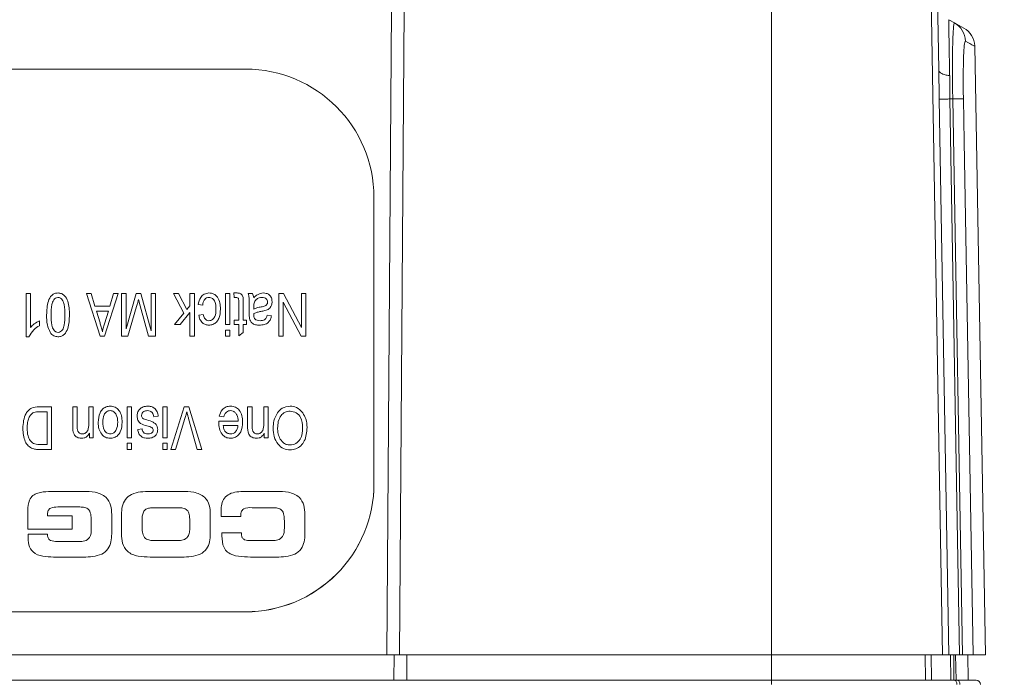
# Model space of a CAD drawing. Header units: millimetres. Extents: x 5 to 415, y 5 to 292.
# Tile 18 of 31: x 193 to 216, y 128 to 144. Entities that reach past the tile are written whole.
import ezdxf

# ---------------------------------------------------------------- set-up
doc = ezdxf.new("R2010")
doc.units = ezdxf.units.MM
doc.styles.add('SLDTEXTSTYLE0', font='TXT', dxfattribs={"width": 0.75})
doc.dimstyles.new('SLDDIMSTYLE1', dxfattribs={"dimtxt": 3.5, "dimasz": 3.5, "dimexe": 0, "dimexo": 0.0625, "dimgap": 0.875, "dimtad": 1, "dimdec": 1, "dimrnd": 1e-09, "dimzin": 12, "dimdsep": 46, "dimtxsty": 'SLDTEXTSTYLE0', "dimsah": 1, "dimcen": 0.09, "dimadec": 0, "dimazin": 3, "dimtfac": 1, "dimtofl": 0, "dimtmove": 0, "dimatfit": 3, "dimfxl": 1, "dimfrac": 2, "dimtolj": 1, "dimtzin": 12, "dimarcsym": 0})
doc.dimstyles.new('SLDDIMSTYLE3', dxfattribs={"dimtxt": 3.5, "dimasz": 3.5, "dimexe": 0, "dimexo": 0.0625, "dimgap": 0.875, "dimtad": 1, "dimrnd": 1e-09, "dimzin": 12, "dimdsep": 46, "dimtxsty": 'SLDTEXTSTYLE0', "dimsah": 1, "dimcen": 0.09, "dimadec": 0, "dimazin": 3, "dimtol": 1, "dimtp": 0.1, "dimtm": 0.1, "dimtfac": 1, "dimtdec": 1, "dimtmove": 0, "dimatfit": 0, "dimfxl": 1, "dimfrac": 2, "dimtolj": 1, "dimarcsym": 0})
doc.dimstyles.new('SLDDIMSTYLE5', dxfattribs={"dimtxt": 0.18, "dimasz": 3.5, "dimexe": 0, "dimexo": 0.0625, "dimgap": 0, "dimtad": 0, "dimtih": 1, "dimtoh": 1, "dimdec": 0, "dimrnd": 1e-09, "dimzin": 0, "dimdsep": 46, "dimtxsty": 'Standard', "dimsah": 1, "dimcen": 0.09, "dimadec": 0, "dimazin": 0, "dimtfac": 3.5, "dimtdec": 0, "dimtofl": 0, "dimtmove": 0, "dimatfit": 3, "dimfxl": 1, "dimfrac": 2, "dimtolj": 1, "dimtzin": 0, "dimarcsym": 0})

# ---------------------------------------------------------------- blocks, each defined once
blk = doc.blocks.new('_D_8')
at = {"color": 7, "linetype": 'Continuous', "lineweight": 0}
for p, q in [((224.334, 121.994), (224.334, 128.494)), ((207.648, 121.994), (225.324, 121.994)), ((224.334, 101.994), (224.334, 121.994)), ((207.648, 101.994), (225.324, 101.994)), ((224.334, 101.994), (224.334, 95.494))]:
    blk.add_line(p, q, dxfattribs=at)
for points in [[(224.334, 121.994), (224.834, 125.494), (223.834, 125.494)], [(224.334, 101.994), (223.834, 98.494), (224.834, 98.494)]]:
    blk.add_solid(points, dxfattribs=at)
at = {"color": 7, "linetype": 'Continuous', "lineweight": 0, "attachment_point": 1, "rotation": 90, "style": 'SLDTEXTSTYLE0'}
for s, insert, char_height in [('±0,1', (220.884, 112.067), 2.45), ('20', (219.822, 105.602), 3.5)]:
    blk.add_mtext(s, dxfattribs=dict(at, insert=insert, char_height=char_height))
blk = doc.blocks.new('_D_11')
at = {"color": 7, "linetype": 'Continuous', "lineweight": 0}
for p, q in [((178.648, 157.494), (225.324, 157.494)), ((224.334, 157.494), (224.334, 121.994)), ((211.398, 121.994), (225.324, 121.994))]:
    blk.add_line(p, q, dxfattribs=at)
for points in [[(224.334, 157.494), (223.834, 153.994), (224.834, 153.994)], [(224.334, 121.994), (224.834, 125.494), (223.834, 125.494)]]:
    blk.add_solid(points, dxfattribs=at)
at = {"color": 7, "linetype": 'Continuous', "lineweight": 0, "insert": (219.822, 135.218), "char_height": 3.5, "attachment_point": 1, "rotation": 90, "style": 'SLDTEXTSTYLE0'}
blk.add_mtext('35,5', dxfattribs=at)

msp = doc.modelspace()

# ---------------------------------------------------------------- linework, layer by layer
at = {"color": 7, "linetype": 'Continuous', "lineweight": 15}
for p, q in [((213.837, 147.12), (214.155, 128.894)), ((213.989, 147.12), (214.068, 142.59)), ((201.266, 143.997), (201.157, 128.894)), ((201.566, 143.997), (201.457, 128.894)), ((210.157, 143.997), (210.157, 128.894)), ((214.431, 143.68), (214.298, 143.754)), ((214.431, 143.68), (214.651, 143.558)), ((215.157, 128.894), (214.909, 143.137)), ((197.857, 142.596), (178.457, 142.596)), ((214.069, 142.537), (214.069, 142.562)), ((214.304, 128.894), (214.077, 141.894)), ((214.393, 141.899), (214.327, 141.898)), ((214.327, 141.898), (214.554, 128.894)), ((214.62, 128.894), (214.393, 141.899)), ((200.857, 132.897), (200.857, 139.596)), ((192.825, 137.346), (192.721, 137.346)), ((192.721, 137.346), (192.721, 136.333)), ((192.825, 136.554), (192.825, 137.346)), ((194.244, 137.346), (194.136, 137.346)), ((194.136, 137.346), (194.456, 136.346)), ((194.332, 137.047), (194.244, 137.346)), ((194.557, 136.346), (194.877, 137.346)), ((194.769, 137.346), (194.681, 137.047)), ((194.877, 137.346), (194.769, 137.346)), ((195.059, 137.346), (194.955, 137.346)), ((194.955, 137.346), (194.955, 136.346)), ((195.299, 137.346), (195.059, 136.52)), ((195.059, 136.52), (195.059, 137.346)), ((195.405, 137.346), (195.299, 137.346)), ((195.643, 136.473), (195.405, 137.346)), ((195.643, 137.346), (195.643, 136.473)), ((195.747, 137.346), (195.643, 137.346)), ((195.747, 136.346), (195.747, 137.346)), ((196.285, 137.346), (196.169, 137.346)), ((196.169, 137.346), (196.413, 136.889)), ((196.483, 136.974), (196.285, 137.346)), ((196.552, 137.346), (196.552, 137.057)), ((196.656, 137.346), (196.552, 137.346)), ((196.656, 136.346), (196.656, 137.346)), ((197.383, 137.346), (197.383, 136.619)), ((197.487, 137.346), (197.383, 137.346)), ((197.487, 136.619), (197.487, 137.346)), ((197.655, 137.359), (197.578, 137.359)), ((197.578, 137.359), (197.591, 137.255)), ((197.591, 137.255), (197.636, 137.255)), ((198.02, 137.346), (197.916, 137.346)), ((198.741, 137.346), (198.63, 137.346)), ((198.63, 137.346), (198.63, 136.346)), ((199.162, 136.55), (198.741, 137.346)), ((199.162, 137.346), (199.162, 136.55)), ((199.266, 137.346), (199.162, 137.346)), ((199.266, 136.346), (199.266, 137.346)), ((194.681, 137.047), (194.332, 137.047)), ((195.102, 136.346), (195.306, 137.042)), ((195.351, 137.202), (195.39, 137.054)), ((195.39, 137.054), (195.584, 136.346)), ((196.552, 137.057), (196.483, 136.974)), ((196.747, 137.086), (196.851, 137.073)), ((197.695, 137.153), (197.695, 136.722)), ((197.799, 136.722), (197.799, 137.138)), ((197.942, 137.042), (197.942, 136.879)), ((198.046, 136.982), (198.046, 137.025)), ((198.734, 136.346), (198.734, 137.143)), ((198.734, 137.143), (199.156, 136.346)), ((194.45, 136.656), (194.366, 136.93)), ((194.366, 136.93), (194.647, 136.93)), ((194.647, 136.93), (194.553, 136.639)), ((196.413, 136.889), (196.191, 136.619)), ((196.322, 136.619), (196.552, 136.899)), ((196.552, 136.899), (196.552, 136.346)), ((196.864, 136.852), (196.76, 136.839)), ((198.046, 136.849), (198.046, 136.878)), ((198.461, 136.826), (198.357, 136.839)), ((193.033, 136.593), (193.033, 136.71)), ((196.191, 136.619), (196.322, 136.619)), ((197.383, 136.619), (197.487, 136.619)), ((197.695, 136.722), (197.591, 136.722)), ((197.591, 136.722), (197.591, 136.619)), ((197.591, 136.619), (197.695, 136.619)), ((197.695, 136.619), (197.695, 136.359)), ((197.877, 136.722), (197.799, 136.722)), ((197.799, 136.437), (197.799, 136.619)), ((197.799, 136.619), (197.877, 136.619)), ((197.877, 136.619), (197.877, 136.722)), ((192.721, 136.333), (192.788, 136.333)), ((194.456, 136.346), (194.557, 136.346)), ((194.955, 136.346), (195.102, 136.346)), ((195.584, 136.346), (195.747, 136.346)), ((196.552, 136.346), (196.656, 136.346)), ((197.383, 136.489), (197.383, 136.346)), ((197.487, 136.489), (197.383, 136.489)), ((197.383, 136.346), (197.487, 136.346)), ((197.487, 136.346), (197.487, 136.489)), ((197.695, 136.359), (197.799, 136.437)), ((198.63, 136.346), (198.734, 136.346)), ((199.156, 136.346), (199.266, 136.346)), ((193.318, 134.697), (193.023, 134.697)), ((193.036, 134.58), (193.214, 134.58)), ((193.214, 134.58), (193.214, 133.814)), ((193.318, 133.697), (193.318, 134.697)), ((193.916, 134.697), (193.812, 134.697)), ((193.812, 134.697), (193.812, 134.252)), ((193.916, 134.255), (193.916, 134.697)), ((194.188, 134.697), (194.188, 134.3)), ((194.292, 134.697), (194.188, 134.697)), ((194.292, 133.97), (194.292, 134.697)), ((195.085, 134.697), (195.085, 133.97)), ((195.188, 134.697), (195.085, 134.697)), ((195.188, 133.97), (195.188, 134.697)), ((195.916, 134.697), (195.916, 133.97)), ((196.02, 134.697), (195.916, 134.697)), ((196.02, 133.97), (196.02, 134.697)), ((196.421, 134.697), (196.106, 133.697)), ((196.529, 134.697), (196.421, 134.697)), ((196.828, 133.697), (196.529, 134.697)), ((198.007, 134.697), (197.903, 134.697)), ((197.903, 134.697), (197.903, 134.252)), ((198.007, 134.255), (198.007, 134.697)), ((198.279, 134.697), (198.279, 134.3)), ((198.383, 134.697), (198.279, 134.697)), ((198.383, 133.97), (198.383, 134.697)), ((195.708, 134.463), (195.812, 134.476)), ((196.214, 133.697), (196.437, 134.422)), ((196.521, 134.422), (196.721, 133.697)), ((197.682, 134.359), (197.227, 134.359)), ((197.227, 134.359), (197.227, 134.327)), ((197.24, 134.476), (197.344, 134.463)), ((197.331, 134.255), (197.676, 134.255)), ((194.201, 134.074), (194.201, 133.97)), ((195.435, 134.177), (195.331, 134.164)), ((198.292, 134.074), (198.292, 133.97)), ((193.214, 133.814), (193.039, 133.814)), ((194.201, 133.97), (194.292, 133.97)), ((195.085, 133.97), (195.188, 133.97)), ((195.085, 133.84), (195.085, 133.697)), ((195.188, 133.84), (195.085, 133.84)), ((195.188, 133.697), (195.188, 133.84)), ((195.916, 133.97), (196.02, 133.97)), ((195.916, 133.84), (195.916, 133.697)), ((196.02, 133.84), (195.916, 133.84)), ((196.02, 133.697), (196.02, 133.84)), ((198.292, 133.97), (198.383, 133.97)), ((193.036, 133.697), (193.318, 133.697)), ((195.085, 133.697), (195.188, 133.697)), ((195.916, 133.697), (196.02, 133.697)), ((196.106, 133.697), (196.214, 133.697)), ((196.721, 133.697), (196.828, 133.697)), ((200.857, 132.897), (200.857, 132.895)), ((193.505, 132.716), (194.06, 132.716)), ((195.62, 132.716), (196.364, 132.716)), ((197.835, 132.716), (198.579, 132.716)), ((192.761, 131.832), (192.761, 132.262)), ((193.223, 132.184), (193.223, 132.14)), ((193.951, 132.351), (193.462, 132.351)), ((196.286, 132.332), (195.697, 132.332)), ((197.28, 132.124), (197.28, 132.265)), ((198.499, 132.332), (198.01, 132.332)), ((193.223, 132.14), (193.796, 132.14)), ((193.796, 132.14), (193.796, 131.832)), ((194.242, 131.854), (194.242, 132.04)), ((194.723, 132.172), (194.723, 131.723)), ((194.953, 131.723), (194.953, 132.172)), ((195.434, 132.028), (195.434, 131.866)), ((196.55, 131.866), (196.55, 132.028)), ((197.03, 132.172), (197.03, 131.723)), ((197.742, 132.124), (197.28, 132.124)), ((198.761, 131.866), (198.761, 132.029)), ((199.242, 132.172), (199.242, 131.723)), ((193.796, 131.832), (192.761, 131.832)), ((197.3, 131.743), (197.761, 131.743)), ((197.761, 131.743), (197.761, 131.702)), ((192.77, 131.712), (193.223, 131.712)), ((192.77, 131.664), (192.77, 131.712)), ((193.454, 131.543), (193.951, 131.543)), ((195.722, 131.563), (196.261, 131.563)), ((197.976, 131.563), (198.474, 131.563)), ((194.06, 131.178), (193.366, 131.178)), ((196.364, 131.178), (195.62, 131.178)), ((198.579, 131.178), (198.037, 131.178)), ((178.457, 129.898), (197.857, 129.898)), ((178.457, 129.896), (197.857, 129.896)), ((197.857, 129.898), (197.857, 129.896)), ((175.157, 128.894), (201.157, 128.894)), ((201.157, 128.894), (201.457, 128.894)), ((201.327, 128.894), (201.323, 128.294)), ((201.457, 128.894), (210.157, 128.894)), ((201.627, 128.894), (201.623, 128.294)), ((210.157, 128.894), (214.155, 128.894)), ((210.157, 128.894), (210.157, 128.294)), ((213.745, 128.894), (213.755, 128.294)), ((213.888, 128.894), (213.899, 128.294)), ((214.155, 128.894), (214.304, 128.894)), ((214.554, 128.894), (214.304, 128.894)), ((214.343, 128.894), (214.348, 128.294)), ((214.415, 128.894), (214.42, 128.294)), ((214.459, 128.894), (214.47, 128.294)), ((214.62, 128.894), (214.554, 128.894)), ((214.757, 128.294), (214.747, 128.894)), ((214.869, 128.894), (215.157, 128.894)), ((175.068, 128.294), (201.247, 128.294)), ((201.247, 128.294), (201.547, 128.294)), ((201.547, 128.294), (210.157, 128.294)), ((210.157, 128.199), (210.157, 128.294)), ((210.157, 128.294), (213.94, 128.294)), ((213.94, 128.294), (214.083, 128.294)), ((214.083, 128.294), (214.441, 128.294)), ((214.441, 128.294), (214.512, 128.294)), ((214.512, 128.294), (214.654, 128.294)), ((214.654, 128.294), (214.942, 128.294))]:
    msp.add_line(p, q, dxfattribs=at)
at = {"color": 7, "linetype": 'Continuous', "lineweight": 15, "flags": 128}
for points in [[(214.642, 141.904), (214.635, 141.904), (214.62, 141.903), (214.598, 141.903), (214.569, 141.902), (214.533, 141.902), (214.491, 141.901), (214.444, 141.9), (214.393, 141.899)], [(214.642, 141.904), (214.659, 140.904), (214.729, 136.904), (214.869, 128.894)], [(214.49, 128.199), (214.489, 128.218), (214.486, 128.236), (214.481, 128.252), (214.475, 128.266), (214.467, 128.278), (214.459, 128.287), (214.45, 128.292), (214.441, 128.294)], [(214.562, 128.199), (214.561, 128.218), (214.558, 128.236), (214.553, 128.252), (214.547, 128.266), (214.539, 128.278), (214.531, 128.287), (214.522, 128.292), (214.512, 128.294)]]:
    msp.add_lwpolyline(points, dxfattribs=at)
at = {"color": 7, "linetype": 'Continuous', "lineweight": 15}
for centre, radius, start, end in [((214.189, 143.244), 0.499, 0.9083, 60.9842), ((214.409, 143.121), 0.5, 1.9639, 61), ((197.857, 139.596), 3, 0.0044, 90.0044), ((197.857, 132.897), 3, 269.9956, 359.9956), ((197.857, 132.896), 3, 269.9956, 359.9956), ((214.942, 128.194), 0.1, 3, 90)]:
    msp.add_arc(centre, radius, start, end, dxfattribs=at)
for points, knots in [([(214.298, 143.754), (214.298, 143.754), (214.298, 143.754), (214.299, 143.708), (214.303, 143.472), (214.31, 143.037), (214.317, 142.653), (214.321, 142.448), (214.321, 142.442)], [0, 0, 0, 0, 0.000025, 0.196964, 0.461478, 0.726164, 0.991349, 1, 1, 1, 1]), ([(214.393, 141.899), (214.393, 141.899), (214.389, 142.096), (214.385, 142.494), (214.388, 143.023), (214.398, 143.429), (214.414, 143.646), (214.426, 143.683), (214.431, 143.68), (214.431, 143.68)], [0, 0, 0, 0, 0.000021, 0.209414, 0.419082, 0.629495, 0.840759, 0.999979, 1, 1, 1, 1]), ([(214.688, 143.251), (214.683, 143.246), (214.671, 143.233), (214.654, 143.064), (214.642, 142.759), (214.636, 142.357), (214.64, 142.055), (214.642, 141.904)], [0, 0, 0, 0, 0.15896, 0.370019, 0.580448, 0.790284, 1, 1, 1, 1]), ([(214.069, 142.562), (214.069, 142.562), (214.069, 142.563), (214.069, 142.565), (214.069, 142.568), (214.069, 142.574), (214.068, 142.581), (214.068, 142.587), (214.068, 142.59)], [0, 0, 0, 0, 0.051457, 0.145564, 0.23865, 0.456935, 0.678357, 1, 1, 1, 1]), ([(214.321, 142.442), (214.31, 142.444), (214.261, 142.452), (214.177, 142.473), (214.092, 142.512), (214.076, 142.545), (214.069, 142.562)], [0, 0, 0, 0, 0.075036, 0.336323, 0.668162, 1, 1, 1, 1]), ([(214.077, 141.894), (214.076, 142.002), (214.072, 142.219), (214.07, 142.43), (214.069, 142.537)], [0, 0, 0, 0, 0.494719, 1, 1, 1, 1]), ([(214.321, 142.442), (214.321, 142.435), (214.321, 142.344), (214.323, 142.164), (214.325, 141.987), (214.327, 141.898), (214.327, 141.898)], [0, 0, 0, 0, 0.041381, 0.515556, 0.999891, 1, 1, 1, 1]), ([(193.468, 137.359), (193.441, 137.356), (193.387, 137.352), (193.296, 137.29), (193.21, 137.115), (193.205, 136.954), (193.201, 136.846)], [0, 0, 0, 0, 0.125122, 0.250059, 0.499196, 1, 1, 1, 1]), ([(193.305, 136.846), (193.306, 136.926), (193.306, 137.047), (193.35, 137.181), (193.405, 137.244), (193.445, 137.251), (193.465, 137.255)], [0, 0, 0, 0, 0.501747, 0.751079, 0.876017, 1, 1, 1, 1]), ([(193.465, 137.255), (193.485, 137.252), (193.526, 137.245), (193.584, 137.184), (193.629, 137.048), (193.63, 136.927), (193.63, 136.846)], [0, 0, 0, 0, 0.124221, 0.249119, 0.498227, 1, 1, 1, 1]), ([(193.734, 136.846), (193.733, 136.955), (193.731, 137.117), (193.639, 137.287), (193.549, 137.35), (193.495, 137.356), (193.468, 137.359)], [0, 0, 0, 0, 0.501047, 0.749927, 0.874988, 1, 1, 1, 1]), ([(196.998, 137.359), (196.96, 137.353), (196.884, 137.343), (196.78, 137.242), (196.759, 137.145), (196.747, 137.086)], [0, 0, 0, 0, 0.279639, 0.55984, 1, 1, 1, 1]), ([(196.851, 137.073), (196.854, 137.097), (196.862, 137.145), (196.892, 137.206), (196.941, 137.248), (196.979, 137.253), (196.998, 137.255)], [0, 0, 0, 0, 0.281118, 0.560913, 0.780635, 1, 1, 1, 1]), ([(197.266, 136.982), (197.264, 137.03), (197.261, 137.127), (197.209, 137.255), (197.113, 137.344), (197.036, 137.354), (196.998, 137.359)], [0, 0, 0, 0, 0.281284, 0.561045, 0.780681, 1, 1, 1, 1]), ([(196.998, 137.255), (197.013, 137.254), (197.043, 137.251), (197.096, 137.221), (197.159, 137.132), (197.161, 137.04), (197.162, 136.98)], [0, 0, 0, 0, 0.125361, 0.250642, 0.499761, 1, 1, 1, 1]), ([(197.636, 137.255), (197.648, 137.254), (197.668, 137.253), (197.68, 137.237), (197.686, 137.23)], [0, 0, 0, 0, 0.5610116, 1, 1, 1, 1]), ([(197.799, 137.138), (197.802, 137.191), (197.806, 137.258), (197.763, 137.324), (197.72, 137.354), (197.681, 137.357), (197.655, 137.359)], [0, 0, 0, 0, 0.5000457, 0.6251745, 0.7504564, 1, 1, 1, 1]), ([(197.916, 137.346), (197.925, 137.312), (197.94, 137.257), (197.94, 137.177), (197.942, 137.11), (197.942, 137.065), (197.942, 137.042)], [0, 0, 0, 0, 0.339424, 0.559603, 0.779802, 1, 1, 1, 1]), ([(198.046, 137.246), (198.043, 137.265), (198.038, 137.299), (198.025, 137.332), (198.02, 137.346)], [0, 0, 0, 0, 0.560048, 1, 1, 1, 1]), ([(198.268, 137.359), (198.22, 137.35), (198.134, 137.335), (198.073, 137.273), (198.046, 137.246)], [0, 0, 0, 0, 0.557608, 1, 1, 1, 1]), ([(198.046, 137.025), (198.046, 137.058), (198.048, 137.122), (198.094, 137.203), (198.167, 137.248), (198.217, 137.252), (198.242, 137.255)], [0, 0, 0, 0, 0.281185, 0.559216, 0.779499, 1, 1, 1, 1]), ([(198.242, 137.255), (198.26, 137.254), (198.295, 137.252), (198.339, 137.228), (198.366, 137.19), (198.369, 137.163), (198.37, 137.149)], [0, 0, 0, 0, 0.280751, 0.560181, 0.779982, 1, 1, 1, 1]), ([(198.474, 137.155), (198.472, 137.185), (198.466, 137.247), (198.412, 137.318), (198.34, 137.354), (198.292, 137.357), (198.268, 137.359)], [0, 0, 0, 0, 0.280102, 0.559044, 0.779243, 1, 1, 1, 1]), ([(195.306, 137.042), (195.314, 137.071), (195.33, 137.125), (195.344, 137.178), (195.351, 137.202)], [0, 0, 0, 0, 0.560005, 1, 1, 1, 1]), ([(197.686, 137.23), (197.689, 137.216), (197.695, 137.19), (197.695, 137.164), (197.695, 137.153)], [0, 0, 0, 0, 0.55883, 1, 1, 1, 1]), ([(198.22, 137.034), (198.186, 137.028), (198.126, 137.016), (198.07, 136.993), (198.046, 136.982)], [0, 0, 0, 0, 0.560265, 1, 1, 1, 1]), ([(198.37, 137.149), (198.369, 137.136), (198.367, 137.11), (198.344, 137.075), (198.295, 137.044), (198.251, 137.038), (198.22, 137.034)], [0, 0, 0, 0, 0.186526, 0.372827, 0.559228, 1, 1, 1, 1]), ([(198.232, 136.93), (198.266, 136.935), (198.334, 136.946), (198.42, 136.996), (198.467, 137.074), (198.472, 137.128), (198.474, 137.155)], [0, 0, 0, 0, 0.281159, 0.559796, 0.779722, 1, 1, 1, 1]), ([(193.201, 136.846), (193.202, 136.767), (193.203, 136.625), (193.259, 136.495), (193.283, 136.438)], [0, 0, 0, 0, 0.56104, 1, 1, 1, 1]), ([(193.471, 136.437), (193.451, 136.44), (193.41, 136.446), (193.351, 136.506), (193.306, 136.643), (193.306, 136.765), (193.305, 136.846)], [0, 0, 0, 0, 0.124251, 0.249108, 0.498201, 1, 1, 1, 1]), ([(193.467, 136.333), (193.494, 136.335), (193.548, 136.34), (193.64, 136.402), (193.726, 136.577), (193.731, 136.738), (193.734, 136.846)], [0, 0, 0, 0, 0.125096, 0.250034, 0.499173, 1, 1, 1, 1]), ([(193.63, 136.846), (193.63, 136.766), (193.629, 136.645), (193.586, 136.511), (193.531, 136.448), (193.491, 136.441), (193.471, 136.437)], [0, 0, 0, 0, 0.50178, 0.75111, 0.876073, 1, 1, 1, 1]), ([(196.76, 136.839), (196.767, 136.806), (196.78, 136.739), (196.837, 136.659), (196.915, 136.612), (196.969, 136.608), (196.995, 136.606)], [0, 0, 0, 0, 0.280694, 0.559904, 0.779837, 1, 1, 1, 1]), ([(196.995, 136.71), (196.975, 136.712), (196.936, 136.718), (196.884, 136.773), (196.871, 136.822), (196.864, 136.852)], [0, 0, 0, 0, 0.279307, 0.559196, 1, 1, 1, 1]), ([(196.995, 136.606), (197.028, 136.609), (197.093, 136.615), (197.175, 136.674), (197.256, 136.792), (197.262, 136.904), (197.266, 136.982)], [0, 0, 0, 0, 0.186768, 0.373415, 0.560412, 1, 1, 1, 1]), ([(197.162, 136.98), (197.161, 136.919), (197.158, 136.828), (197.093, 136.742), (197.04, 136.713), (197.01, 136.711), (196.995, 136.71)], [0, 0, 0, 0, 0.499936, 0.74916, 0.874551, 1, 1, 1, 1]), ([(197.942, 136.879), (197.941, 136.839), (197.94, 136.761), (197.989, 136.653), (198.086, 136.61), (198.148, 136.607), (198.179, 136.606)], [0, 0, 0, 0, 0.2824349, 0.5582525, 0.7784179, 1, 1, 1, 1]), ([(198.046, 136.878), (198.08, 136.891), (198.14, 136.914), (198.204, 136.925), (198.232, 136.93)], [0, 0, 0, 0, 0.559536, 1, 1, 1, 1]), ([(198.073, 136.75), (198.068, 136.758), (198.056, 136.774), (198.047, 136.808), (198.046, 136.833), (198.046, 136.849)], [0, 0, 0, 0, 0.279177, 0.55937, 1, 1, 1, 1]), ([(198.179, 136.606), (198.216, 136.607), (198.291, 136.611), (198.387, 136.66), (198.441, 136.741), (198.454, 136.798), (198.461, 136.826)], [0, 0, 0, 0, 0.2807675, 0.5593648, 0.7792563, 1, 1, 1, 1]), ([(198.357, 136.839), (198.352, 136.818), (198.341, 136.776), (198.288, 136.713), (198.23, 136.711), (198.194, 136.71)], [0, 0, 0, 0, 0.281831, 0.560294, 1, 1, 1, 1]), ([(192.788, 136.333), (192.823, 136.392), (192.886, 136.497), (192.988, 136.563), (193.033, 136.593)], [0, 0, 0, 0, 0.55893, 1, 1, 1, 1]), ([(193.033, 136.71), (192.99, 136.686), (192.913, 136.644), (192.852, 136.581), (192.825, 136.554)], [0, 0, 0, 0, 0.559955, 1, 1, 1, 1]), ([(194.507, 136.45), (194.497, 136.489), (194.48, 136.558), (194.459, 136.626), (194.45, 136.656)], [0, 0, 0, 0, 0.559979, 1, 1, 1, 1]), ([(194.553, 136.639), (194.543, 136.604), (194.524, 136.542), (194.512, 136.478), (194.507, 136.45)], [0, 0, 0, 0, 0.55998, 1, 1, 1, 1]), ([(198.194, 136.71), (198.169, 136.71), (198.124, 136.712), (198.089, 136.739), (198.073, 136.75)], [0, 0, 0, 0, 0.56103, 1, 1, 1, 1]), ([(193.283, 136.438), (193.31, 136.405), (193.358, 136.345), (193.434, 136.337), (193.467, 136.333)], [0, 0, 0, 0, 0.559205, 1, 1, 1, 1]), ([(193.023, 134.697), (192.962, 134.693), (192.871, 134.686), (192.772, 134.614), (192.666, 134.467), (192.653, 134.314), (192.643, 134.191)], [0, 0, 0, 0, 0.250179, 0.375612, 0.501379, 1, 1, 1, 1]), ([(192.787, 134.434), (192.799, 134.461), (192.824, 134.514), (192.914, 134.576), (192.99, 134.578), (193.036, 134.58)], [0, 0, 0, 0, 0.280528, 0.559459, 1, 1, 1, 1]), ([(194.688, 134.71), (194.655, 134.707), (194.588, 134.7), (194.504, 134.641), (194.42, 134.52), (194.413, 134.406), (194.409, 134.326)], [0, 0, 0, 0, 0.186796, 0.373509, 0.560482, 1, 1, 1, 1]), ([(194.513, 134.333), (194.516, 134.394), (194.521, 134.486), (194.588, 134.571), (194.641, 134.602), (194.671, 134.605), (194.686, 134.606)], [0, 0, 0, 0, 0.4994267, 0.7491867, 0.8746239, 1, 1, 1, 1]), ([(194.686, 134.606), (194.701, 134.605), (194.731, 134.602), (194.786, 134.574), (194.856, 134.488), (194.861, 134.395), (194.864, 134.333)], [0, 0, 0, 0, 0.125531, 0.250996, 0.500642, 1, 1, 1, 1]), ([(194.968, 134.333), (194.966, 134.383), (194.961, 134.481), (194.905, 134.609), (194.805, 134.695), (194.727, 134.705), (194.688, 134.71)], [0, 0, 0, 0, 0.281193, 0.560744, 0.780515, 1, 1, 1, 1]), ([(195.564, 134.71), (195.528, 134.707), (195.456, 134.702), (195.371, 134.642), (195.324, 134.56), (195.32, 134.504), (195.318, 134.475)], [0, 0, 0, 0, 0.280397, 0.55933, 0.779391, 1, 1, 1, 1]), ([(195.422, 134.493), (195.425, 134.512), (195.429, 134.549), (195.479, 134.599), (195.528, 134.603), (195.557, 134.606)], [0, 0, 0, 0, 0.280164, 0.560655, 1, 1, 1, 1]), ([(195.446, 134.427), (195.438, 134.438), (195.423, 134.458), (195.423, 134.482), (195.422, 134.493)], [0, 0, 0, 0, 0.558397, 1, 1, 1, 1]), ([(195.557, 134.606), (195.579, 134.604), (195.622, 134.601), (195.674, 134.564), (195.699, 134.513), (195.705, 134.48), (195.708, 134.463)], [0, 0, 0, 0, 0.2801543, 0.5587876, 0.7791465, 1, 1, 1, 1]), ([(195.812, 134.476), (195.805, 134.511), (195.791, 134.58), (195.731, 134.663), (195.648, 134.705), (195.592, 134.708), (195.564, 134.71)], [0, 0, 0, 0, 0.2807027, 0.5596095, 0.7794121, 1, 1, 1, 1]), ([(196.437, 134.422), (196.446, 134.452), (196.461, 134.504), (196.475, 134.557), (196.481, 134.58)], [0, 0, 0, 0, 0.559992, 1, 1, 1, 1]), ([(196.481, 134.58), (196.488, 134.55), (196.501, 134.498), (196.515, 134.445), (196.521, 134.422)], [0, 0, 0, 0, 0.559999, 1, 1, 1, 1]), ([(197.503, 134.71), (197.467, 134.706), (197.395, 134.7), (197.286, 134.62), (197.258, 134.531), (197.24, 134.476)], [0, 0, 0, 0, 0.280648, 0.560628, 1, 1, 1, 1]), ([(197.344, 134.463), (197.352, 134.483), (197.366, 134.524), (197.403, 134.572), (197.451, 134.602), (197.485, 134.605), (197.502, 134.606)], [0, 0, 0, 0, 0.2805353, 0.5602528, 0.7800339, 1, 1, 1, 1]), ([(197.502, 134.606), (197.523, 134.603), (197.566, 134.598), (197.617, 134.558), (197.669, 134.481), (197.677, 134.41), (197.682, 134.359)], [0, 0, 0, 0, 0.186383, 0.373126, 0.560169, 1, 1, 1, 1]), ([(197.786, 134.339), (197.784, 134.389), (197.779, 134.487), (197.721, 134.614), (197.619, 134.697), (197.542, 134.706), (197.503, 134.71)], [0, 0, 0, 0, 0.281135, 0.560656, 0.780264, 1, 1, 1, 1]), ([(198.602, 134.557), (198.568, 134.494), (198.507, 134.382), (198.502, 134.254), (198.5, 134.198)], [0, 0, 0, 0, 0.558682, 1, 1, 1, 1]), ([(198.896, 134.71), (198.831, 134.701), (198.713, 134.685), (198.636, 134.596), (198.602, 134.557)], [0, 0, 0, 0, 0.558372, 1, 1, 1, 1]), ([(198.604, 134.195), (198.606, 134.247), (198.611, 134.35), (198.67, 134.485), (198.775, 134.577), (198.856, 134.588), (198.897, 134.593)], [0, 0, 0, 0, 0.281175, 0.560753, 0.780563, 1, 1, 1, 1]), ([(199.191, 134.553), (199.146, 134.603), (199.066, 134.692), (198.948, 134.705), (198.896, 134.71)], [0, 0, 0, 0, 0.5590912, 1, 1, 1, 1]), ([(198.897, 134.593), (198.947, 134.584), (199.047, 134.567), (199.171, 134.421), (199.182, 134.291), (199.188, 134.212)], [0, 0, 0, 0, 0.279051, 0.559498, 1, 1, 1, 1]), ([(199.292, 134.21), (199.288, 134.279), (199.281, 134.401), (199.218, 134.507), (199.191, 134.553)], [0, 0, 0, 0, 0.559923, 1, 1, 1, 1]), ([(192.747, 134.19), (192.748, 134.237), (192.75, 134.32), (192.776, 134.399), (192.787, 134.434)], [0, 0, 0, 0, 0.560093, 1, 1, 1, 1]), ([(193.812, 134.252), (193.811, 134.181), (193.811, 134.092), (193.872, 134.009), (193.928, 133.968), (193.98, 133.961), (194.014, 133.957)], [0, 0, 0, 0, 0.4993262, 0.6249018, 0.7505153, 1, 1, 1, 1]), ([(194.035, 134.061), (194.024, 134.061), (194.003, 134.063), (193.973, 134.077), (193.949, 134.099), (193.915, 134.155), (193.916, 134.211), (193.916, 134.255)], [0, 0, 0, 0, 0.125232, 0.250408, 0.375657, 0.500938, 1, 1, 1, 1]), ([(194.188, 134.3), (194.187, 134.245), (194.186, 134.176), (194.143, 134.107), (194.113, 134.08), (194.075, 134.063), (194.049, 134.061), (194.035, 134.061)], [0, 0, 0, 0, 0.498997, 0.62429, 0.749516, 0.874712, 1, 1, 1, 1]), ([(194.409, 134.326), (194.411, 134.277), (194.416, 134.18), (194.475, 134.055), (194.574, 133.971), (194.65, 133.961), (194.688, 133.957)], [0, 0, 0, 0, 0.281098, 0.560539, 0.780407, 1, 1, 1, 1]), ([(194.691, 134.061), (194.676, 134.062), (194.645, 134.064), (194.591, 134.093), (194.521, 134.178), (194.516, 134.271), (194.513, 134.333)], [0, 0, 0, 0, 0.125531, 0.250997, 0.500695, 1, 1, 1, 1]), ([(194.688, 133.957), (194.721, 133.96), (194.787, 133.966), (194.871, 134.024), (194.956, 134.142), (194.963, 134.254), (194.968, 134.333)], [0, 0, 0, 0, 0.18686, 0.373659, 0.560714, 1, 1, 1, 1]), ([(194.864, 134.333), (194.861, 134.272), (194.856, 134.18), (194.789, 134.094), (194.736, 134.065), (194.706, 134.062), (194.691, 134.061)], [0, 0, 0, 0, 0.499341, 0.749201, 0.874608, 1, 1, 1, 1]), ([(195.318, 134.475), (195.321, 134.442), (195.325, 134.375), (195.411, 134.283), (195.494, 134.263), (195.546, 134.251)], [0, 0, 0, 0, 0.280179, 0.557383, 1, 1, 1, 1]), ([(195.544, 134.387), (195.525, 134.392), (195.491, 134.402), (195.46, 134.42), (195.446, 134.427)], [0, 0, 0, 0, 0.5611637, 1, 1, 1, 1]), ([(195.799, 134.164), (195.797, 134.187), (195.793, 134.233), (195.755, 134.294), (195.672, 134.352), (195.597, 134.373), (195.544, 134.387)], [0, 0, 0, 0, 0.186435, 0.37266, 0.559031, 1, 1, 1, 1]), ([(195.546, 134.251), (195.568, 134.245), (195.608, 134.234), (195.645, 134.217), (195.662, 134.21)], [0, 0, 0, 0, 0.560414, 1, 1, 1, 1]), ([(197.227, 134.327), (197.229, 134.279), (197.233, 134.182), (197.29, 134.057), (197.387, 133.971), (197.464, 133.961), (197.502, 133.957)], [0, 0, 0, 0, 0.281124, 0.560686, 0.780515, 1, 1, 1, 1]), ([(197.373, 134.124), (197.36, 134.147), (197.338, 134.188), (197.333, 134.235), (197.331, 134.255)], [0, 0, 0, 0, 0.558433, 1, 1, 1, 1]), ([(197.676, 134.255), (197.672, 134.228), (197.666, 134.174), (197.624, 134.109), (197.565, 134.067), (197.523, 134.063), (197.501, 134.061)], [0, 0, 0, 0, 0.280584, 0.560091, 0.780078, 1, 1, 1, 1]), ([(197.502, 133.957), (197.535, 133.96), (197.602, 133.966), (197.687, 134.026), (197.773, 134.145), (197.781, 134.259), (197.786, 134.339)], [0, 0, 0, 0, 0.186877, 0.373686, 0.560774, 1, 1, 1, 1]), ([(197.903, 134.252), (197.902, 134.181), (197.901, 134.092), (197.963, 134.009), (198.019, 133.968), (198.07, 133.961), (198.105, 133.957)], [0, 0, 0, 0, 0.4993262, 0.6249018, 0.7505153, 1, 1, 1, 1]), ([(198.126, 134.061), (198.115, 134.061), (198.094, 134.063), (198.064, 134.077), (198.039, 134.099), (198.006, 134.155), (198.006, 134.211), (198.007, 134.255)], [0, 0, 0, 0, 0.125232, 0.250408, 0.375657, 0.500938, 1, 1, 1, 1]), ([(198.279, 134.3), (198.278, 134.245), (198.277, 134.176), (198.234, 134.107), (198.204, 134.08), (198.166, 134.063), (198.14, 134.061), (198.126, 134.061)], [0, 0, 0, 0, 0.498997, 0.62429, 0.749516, 0.874712, 1, 1, 1, 1]), ([(192.643, 134.191), (192.651, 134.085), (192.662, 133.937), (192.766, 133.773), (192.84, 133.735), (192.877, 133.715)], [0, 0, 0, 0, 0.5595112, 0.7802682, 1, 1, 1, 1]), ([(192.897, 133.834), (192.867, 133.856), (192.804, 133.902), (192.753, 134.033), (192.749, 134.13), (192.747, 134.19)], [0, 0, 0, 0, 0.278055, 0.558521, 1, 1, 1, 1]), ([(194.014, 133.957), (194.035, 133.958), (194.079, 133.962), (194.15, 133.998), (194.182, 134.045), (194.201, 134.074)], [0, 0, 0, 0, 0.2806276, 0.5607603, 1, 1, 1, 1]), ([(195.331, 134.164), (195.337, 134.132), (195.348, 134.066), (195.412, 133.995), (195.491, 133.961), (195.542, 133.958), (195.568, 133.957)], [0, 0, 0, 0, 0.280702, 0.558743, 0.779194, 1, 1, 1, 1]), ([(195.565, 134.061), (195.546, 134.062), (195.51, 134.064), (195.465, 134.093), (195.442, 134.135), (195.438, 134.163), (195.435, 134.177)], [0, 0, 0, 0, 0.280377, 0.55885, 0.779138, 1, 1, 1, 1]), ([(195.695, 134.149), (195.693, 134.135), (195.688, 134.105), (195.64, 134.064), (195.595, 134.062), (195.565, 134.061)], [0, 0, 0, 0, 0.249438, 0.499663, 1, 1, 1, 1]), ([(195.568, 133.957), (195.601, 133.959), (195.667, 133.963), (195.747, 134.014), (195.793, 134.087), (195.797, 134.138), (195.799, 134.164)], [0, 0, 0, 0, 0.28058, 0.559565, 0.77955, 1, 1, 1, 1]), ([(195.662, 134.21), (195.673, 134.201), (195.691, 134.185), (195.694, 134.16), (195.695, 134.149)], [0, 0, 0, 0, 0.5592, 1, 1, 1, 1]), ([(197.501, 134.061), (197.473, 134.064), (197.423, 134.071), (197.388, 134.108), (197.373, 134.124)], [0, 0, 0, 0, 0.5585949, 1, 1, 1, 1]), ([(198.105, 133.957), (198.126, 133.958), (198.17, 133.962), (198.241, 133.998), (198.273, 134.045), (198.292, 134.074)], [0, 0, 0, 0, 0.280628, 0.56076, 1, 1, 1, 1]), ([(198.5, 134.198), (198.504, 134.13), (198.512, 133.994), (198.597, 133.821), (198.736, 133.704), (198.842, 133.691), (198.896, 133.684)], [0, 0, 0, 0, 0.280906, 0.56078, 0.780476, 1, 1, 1, 1]), ([(198.647, 133.969), (198.633, 134.01), (198.607, 134.083), (198.605, 134.161), (198.604, 134.195)], [0, 0, 0, 0, 0.5596082, 1, 1, 1, 1]), ([(199.188, 134.212), (199.183, 134.115), (199.175, 133.97), (199.038, 133.821), (198.942, 133.808), (198.895, 133.801)], [0, 0, 0, 0, 0.499871, 0.750136, 1, 1, 1, 1]), ([(198.896, 133.684), (198.942, 133.689), (199.034, 133.698), (199.151, 133.779), (199.273, 133.942), (199.284, 134.1), (199.292, 134.21)], [0, 0, 0, 0, 0.186881, 0.373802, 0.561014, 1, 1, 1, 1]), ([(193.039, 133.814), (193.012, 133.814), (192.964, 133.814), (192.918, 133.828), (192.897, 133.834)], [0, 0, 0, 0, 0.560632, 1, 1, 1, 1]), ([(198.895, 133.801), (198.865, 133.804), (198.806, 133.81), (198.712, 133.864), (198.672, 133.929), (198.647, 133.969)], [0, 0, 0, 0, 0.280627, 0.561476, 1, 1, 1, 1]), ([(192.877, 133.715), (192.907, 133.709), (192.959, 133.697), (193.013, 133.697), (193.036, 133.697)], [0, 0, 0, 0, 0.559496, 1, 1, 1, 1]), ([(192.761, 132.262), (192.764, 132.349), (192.769, 132.48), (192.874, 132.624), (193.033, 132.698), (193.249, 132.714), (193.42, 132.716), (193.505, 132.716)], [0, 0, 0, 0, 0.249229, 0.373825, 0.498722, 0.748973, 1, 1, 1, 1]), ([(194.06, 132.716), (194.152, 132.714), (194.337, 132.71), (194.593, 132.612), (194.713, 132.391), (194.72, 132.245), (194.723, 132.172)], [0, 0, 0, 0, 0.281501, 0.560039, 0.779129, 1, 1, 1, 1]), ([(194.953, 132.172), (194.956, 132.234), (194.961, 132.358), (195.032, 132.537), (195.194, 132.662), (195.4, 132.71), (195.547, 132.714), (195.62, 132.716)], [0, 0, 0, 0, 0.187136, 0.373361, 0.559112, 0.779172, 1, 1, 1, 1]), ([(196.364, 132.716), (196.457, 132.714), (196.641, 132.71), (196.899, 132.613), (197.021, 132.391), (197.027, 132.245), (197.03, 132.172)], [0, 0, 0, 0, 0.281533, 0.560116, 0.779144, 1, 1, 1, 1]), ([(197.28, 132.265), (197.282, 132.317), (197.286, 132.419), (197.348, 132.567), (197.535, 132.704), (197.711, 132.711), (197.835, 132.716)], [0, 0, 0, 0, 0.187668, 0.374046, 0.560479, 1, 1, 1, 1]), ([(198.579, 132.716), (198.672, 132.714), (198.856, 132.71), (199.112, 132.612), (199.233, 132.391), (199.239, 132.245), (199.242, 132.172)], [0, 0, 0, 0, 0.281501, 0.560039, 0.779129, 1, 1, 1, 1]), ([(193.462, 132.351), (193.405, 132.35), (193.333, 132.348), (193.262, 132.301), (193.229, 132.255), (193.225, 132.212), (193.223, 132.184)], [0, 0, 0, 0, 0.4996018, 0.6250515, 0.7504288, 1, 1, 1, 1]), ([(194.242, 132.04), (194.242, 132.087), (194.242, 132.18), (194.187, 132.315), (194.062, 132.349), (193.988, 132.35), (193.951, 132.351)], [0, 0, 0, 0, 0.282327, 0.558353, 0.778118, 1, 1, 1, 1]), ([(195.697, 132.332), (195.668, 132.331), (195.609, 132.328), (195.521, 132.306), (195.434, 132.202), (195.434, 132.1), (195.434, 132.028)], [0, 0, 0, 0, 0.187834, 0.374991, 0.559922, 1, 1, 1, 1]), ([(196.55, 132.028), (196.548, 132.078), (196.546, 132.148), (196.52, 132.233), (196.479, 132.296), (196.39, 132.328), (196.321, 132.331), (196.286, 132.332)], [0, 0, 0, 0, 0.314337, 0.437896, 0.560903, 0.779424, 1, 1, 1, 1]), ([(198.01, 132.332), (197.939, 132.336), (197.85, 132.341), (197.768, 132.274), (197.744, 132.209), (197.743, 132.158), (197.742, 132.124)], [0, 0, 0, 0, 0.498923, 0.623652, 0.748923, 1, 1, 1, 1]), ([(198.761, 132.029), (198.76, 132.072), (198.758, 132.159), (198.715, 132.286), (198.602, 132.328), (198.534, 132.331), (198.499, 132.332)], [0, 0, 0, 0, 0.281815, 0.559423, 0.778645, 1, 1, 1, 1]), ([(193.951, 131.543), (193.999, 131.543), (194.093, 131.541), (194.25, 131.644), (194.245, 131.774), (194.242, 131.854)], [0, 0, 0, 0, 0.283225, 0.558205, 1, 1, 1, 1]), ([(194.723, 131.723), (194.72, 131.661), (194.715, 131.537), (194.644, 131.359), (194.485, 131.23), (194.279, 131.184), (194.133, 131.18), (194.06, 131.178)], [0, 0, 0, 0, 0.18713, 0.373412, 0.559169, 0.77916, 1, 1, 1, 1]), ([(195.62, 131.178), (195.527, 131.181), (195.342, 131.185), (195.084, 131.28), (194.962, 131.503), (194.956, 131.649), (194.953, 131.723)], [0, 0, 0, 0, 0.281512, 0.560195, 0.779136, 1, 1, 1, 1]), ([(195.434, 131.866), (195.436, 131.821), (195.439, 131.731), (195.499, 131.607), (195.616, 131.567), (195.687, 131.564), (195.722, 131.563)], [0, 0, 0, 0, 0.28139, 0.558975, 0.77871, 1, 1, 1, 1]), ([(196.261, 131.563), (196.307, 131.564), (196.398, 131.565), (196.513, 131.643), (196.545, 131.759), (196.548, 131.83), (196.55, 131.866)], [0, 0, 0, 0, 0.2817018, 0.5573664, 0.7782542, 1, 1, 1, 1]), ([(197.03, 131.723), (197.028, 131.661), (197.023, 131.536), (196.951, 131.358), (196.791, 131.23), (196.583, 131.184), (196.437, 131.18), (196.364, 131.178)], [0, 0, 0, 0, 0.187116, 0.373397, 0.559158, 0.779166, 1, 1, 1, 1]), ([(198.037, 131.178), (197.945, 131.18), (197.761, 131.184), (197.527, 131.221), (197.376, 131.336), (197.301, 131.511), (197.3, 131.65), (197.3, 131.743)], [0, 0, 0, 0, 0.250843, 0.500451, 0.624993, 0.749655, 1, 1, 1, 1]), ([(198.474, 131.563), (198.52, 131.564), (198.611, 131.565), (198.756, 131.668), (198.759, 131.79), (198.761, 131.866)], [0, 0, 0, 0, 0.282707, 0.559273, 1, 1, 1, 1]), ([(199.242, 131.723), (199.239, 131.661), (199.234, 131.537), (199.164, 131.359), (199.005, 131.23), (198.798, 131.184), (198.652, 131.18), (198.579, 131.178)], [0, 0, 0, 0, 0.18713, 0.373413, 0.559171, 0.779161, 1, 1, 1, 1]), ([(193.366, 131.178), (193.283, 131.18), (193.117, 131.185), (192.88, 131.262), (192.773, 131.466), (192.771, 131.598), (192.77, 131.664)], [0, 0, 0, 0, 0.281697, 0.560604, 0.778794, 1, 1, 1, 1]), ([(193.223, 131.712), (193.224, 131.684), (193.226, 131.642), (193.253, 131.591), (193.325, 131.544), (193.396, 131.544), (193.454, 131.543)], [0, 0, 0, 0, 0.2503064, 0.3755107, 0.5003845, 1, 1, 1, 1]), ([(197.761, 131.702), (197.763, 131.677), (197.767, 131.64), (197.8, 131.602), (197.864, 131.566), (197.926, 131.564), (197.976, 131.563)], [0, 0, 0, 0, 0.249153, 0.374443, 0.50015, 1, 1, 1, 1]), ([(214.869, 128.894), (214.861, 128.894), (214.843, 128.894), (214.752, 128.894), (214.663, 128.894), (214.62, 128.894)], [0, 0, 0, 0, 0.339458, 0.678915, 1, 1, 1, 1])]:
    msp.add_open_spline(points, degree=3, knots=knots, dxfattribs=at)
at = {"color": 8, "linetype": 'Continuous', "lineweight": 15}
msp.add_open_spline([(214.895, 143.137), (214.894, 143.138), (214.891, 143.139), (214.762, 143.211), (214.688, 143.251)], degree=3, knots=[0, 0, 0, 0, 0.426227, 1, 1, 1, 1], dxfattribs=at)
at = {"color": 7, "linetype": 'Continuous', "lineweight": 15}
msp.add_open_spline([(214.327, 141.898), (214.292, 141.898), (214.222, 141.896), (214.144, 141.895), (214.091, 141.894), (214.082, 141.894), (214.077, 141.894)], degree=3, dxfattribs=at)

# ---------------------------------------------------------------- dimensions: what is measured, and where the dimension line sits
at = {"color": 7, "linetype": 'Continuous', "lineweight": 0}
for p1, p2, dimstyle, picture, middle in [((177.657, 157.494), (210.407, 121.994), 'SLDDIMSTYLE1', '_D_11', (224.334, 139.744)), ((206.657, 101.994), (206.657, 121.994), 'SLDDIMSTYLE3', '_D_8', (224.334, 111.994))]:
    dim = msp.add_linear_dim(base=(224.334, 121.994), p1=p1, p2=p2, angle=90, dimstyle=dimstyle, dxfattribs=at)
    dim.commit()
    dim.dimension.update_dxf_attribs({"geometry": picture, "text_midpoint": middle, "dimtype": 160})

# ---------------------------------------------------------------- leaders
msp.add_leader([(207.792, 122.517), (234.545, 131.062)], dimstyle='SLDDIMSTYLE5', dxfattribs=at)

doc.saveas('drawing.dxf')
